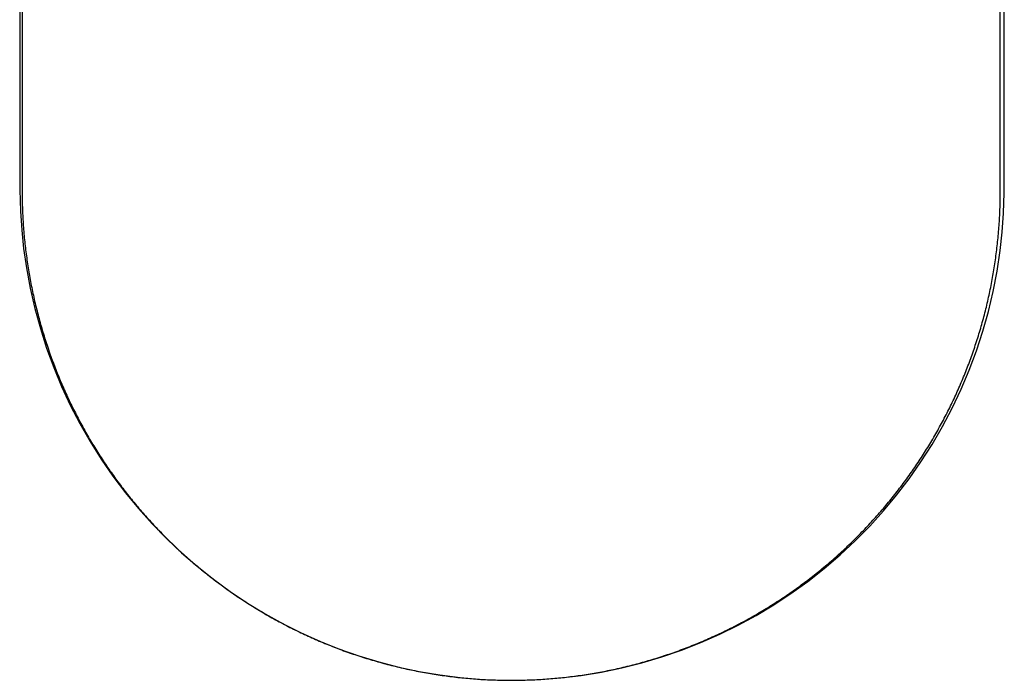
# Model space of a CAD drawing. Header units: millimetres. Extents: x 4104.551 to 4104.909, y 2363.958 to 2364.438.
# Tile 1 of 2: x 4104.551 to 4104.909, y 2363.958 to 2364.198. Entities that reach past the tile are written whole.
import ezdxf

# ---------------------------------------------------------------- set-up
doc = ezdxf.new("R2010")
doc.units = ezdxf.units.MM
doc.layers.add('SANINDUSA', color=3, linetype='Continuous')

msp = doc.modelspace()

# ---------------------------------------------------------------- linework, layer by layer
at = {"layer": 'SANINDUSA'}
for p, q in [((4104.55176, 2364.36435), (4104.55175, 2364.13571)), ((4104.90748, 2364.13571), (4104.90747, 2364.36435))]:
    msp.add_line(p, q, dxfattribs=at)
at = {"layer": 'SANINDUSA', "flags": 128}
for points in [[(4104.72991, 2363.95784), (4104.73274, 2363.95782), (4104.74022, 2363.95809), (4104.74766, 2363.95868), (4104.75506, 2363.95959), (4104.76246, 2363.9608), (4104.76984, 2363.96234), (4104.77717, 2363.96418), (4104.78443, 2363.96633), (4104.79158, 2363.96878), (4104.7986, 2363.97152), (4104.80547, 2363.97454), (4104.81216, 2363.97783), (4104.81867, 2363.98138), (4104.82508, 2363.98523), (4104.83136, 2363.98937), (4104.83748, 2363.99378), (4104.84343, 2363.99846), (4104.84919, 2364.00338), (4104.85472, 2364.00853), (4104.86, 2364.01389), (4104.86503, 2364.01944), (4104.86979, 2364.02515), (4104.87431, 2364.03108), (4104.87862, 2364.03724), (4104.88268, 2364.04359), (4104.88648, 2364.05012), (4104.89, 2364.05681), (4104.89324, 2364.06363), (4104.89618, 2364.07056), (4104.89881, 2364.07759), (4104.90114, 2364.08469), (4104.90315, 2364.09187), (4104.90488, 2364.09916), (4104.90631, 2364.10657), (4104.90743, 2364.11405), (4104.90815, 2364.12069), (4104.90861, 2364.12761), (4104.90886, 2364.13498), (4104.90894, 2364.14358), (4104.90894, 2364.15482), (4104.90892, 2364.18334), (4104.90878, 2364.43607)], [(4104.55094, 2364.26133), (4104.55087, 2364.14522), (4104.55093, 2364.13617), (4104.55116, 2364.12837), (4104.5516, 2364.1214), (4104.55229, 2364.11476), (4104.55329, 2364.10782), (4104.55468, 2364.10037), (4104.55638, 2364.09296), (4104.55838, 2364.08567), (4104.56067, 2364.07853), (4104.56324, 2364.07156), (4104.56611, 2364.06467), (4104.56928, 2364.05787), (4104.57274, 2364.0512), (4104.57649, 2364.04465), (4104.58051, 2364.03826), (4104.58479, 2364.03205), (4104.58933, 2364.02603), (4104.5941, 2364.02023), (4104.59909, 2364.01466), (4104.60428, 2364.00933), (4104.60973, 2364.00419), (4104.61542, 2363.99926), (4104.62132, 2363.99455), (4104.62743, 2363.99008), (4104.63372, 2363.98587), (4104.64016, 2363.98195), (4104.64673, 2363.97831), (4104.65342, 2363.97497), (4104.66021, 2363.97194), (4104.66715, 2363.96918), (4104.67423, 2363.9667), (4104.68145, 2363.96451), (4104.68877, 2363.96262), (4104.69617, 2363.96103), (4104.70361, 2363.95975), (4104.71108, 2363.9588), (4104.71855, 2363.95816), (4104.726, 2363.95784), (4104.72991, 2363.95784)]]:
    msp.add_lwpolyline(points, dxfattribs=at)
at = {"layer": 'SANINDUSA'}
for points in [[(4104.55175, 2364.13571), (4104.55175, 2364.13472), (4104.55176, 2364.13373), (4104.55177, 2364.13274)], [(4104.90746, 2364.13274), (4104.90747, 2364.13373), (4104.90748, 2364.13472), (4104.90748, 2364.13571)], [(4104.55177, 2364.13274), (4104.55179, 2364.13174), (4104.55181, 2364.13076), (4104.55185, 2364.12977)], [(4104.90738, 2364.12977), (4104.90742, 2364.13076), (4104.90744, 2364.13174), (4104.90746, 2364.13274)], [(4104.55185, 2364.12977), (4104.55188, 2364.12878), (4104.55192, 2364.12779), (4104.55197, 2364.12681)], [(4104.90726, 2364.12681), (4104.90731, 2364.12779), (4104.90735, 2364.12878), (4104.90738, 2364.12977)], [(4104.55197, 2364.12681), (4104.55202, 2364.12582), (4104.55208, 2364.12484), (4104.55214, 2364.12386)], [(4104.55214, 2364.12386), (4104.55221, 2364.12287), (4104.55228, 2364.12189), (4104.55236, 2364.12092)], [(4104.90687, 2364.12092), (4104.90695, 2364.12189), (4104.90702, 2364.12287), (4104.90709, 2364.12386)], [(4104.90709, 2364.12386), (4104.90715, 2364.12484), (4104.90721, 2364.12582), (4104.90726, 2364.12681)], [(4104.55236, 2364.12092), (4104.55244, 2364.11994), (4104.55253, 2364.11896), (4104.55263, 2364.11798)], [(4104.9066, 2364.11798), (4104.9067, 2364.11896), (4104.90679, 2364.11994), (4104.90687, 2364.12092)], [(4104.55263, 2364.11798), (4104.55273, 2364.11701), (4104.55283, 2364.11603), (4104.55295, 2364.11506)], [(4104.90628, 2364.11506), (4104.9064, 2364.11603), (4104.9065, 2364.11701), (4104.9066, 2364.11798)], [(4104.55295, 2364.11506), (4104.55306, 2364.11409), (4104.55318, 2364.11312), (4104.55331, 2364.11215)], [(4104.90592, 2364.11215), (4104.90605, 2364.11312), (4104.90617, 2364.11409), (4104.90628, 2364.11506)], [(4104.55331, 2364.11215), (4104.55344, 2364.11118), (4104.55358, 2364.11021), (4104.55372, 2364.10925)], [(4104.90551, 2364.10925), (4104.90565, 2364.11021), (4104.90579, 2364.11118), (4104.90592, 2364.11215)], [(4104.55372, 2364.10925), (4104.55387, 2364.10828), (4104.55402, 2364.10732), (4104.55418, 2364.10636)], [(4104.55418, 2364.10636), (4104.55434, 2364.1054), (4104.55451, 2364.10444), (4104.55469, 2364.10348)], [(4104.90454, 2364.10348), (4104.90472, 2364.10444), (4104.90489, 2364.1054), (4104.90505, 2364.10636)], [(4104.90505, 2364.10636), (4104.90521, 2364.10732), (4104.90536, 2364.10828), (4104.90551, 2364.10925)], [(4104.55469, 2364.10348), (4104.55486, 2364.10253), (4104.55505, 2364.10157), (4104.55524, 2364.10062)], [(4104.90399, 2364.10062), (4104.90418, 2364.10157), (4104.90437, 2364.10253), (4104.90454, 2364.10348)], [(4104.55524, 2364.10062), (4104.55543, 2364.09967), (4104.55563, 2364.09872), (4104.55584, 2364.09777)], [(4104.90339, 2364.09777), (4104.9036, 2364.09872), (4104.9038, 2364.09967), (4104.90399, 2364.10062)], [(4104.55584, 2364.09777), (4104.55604, 2364.09682), (4104.55626, 2364.09587), (4104.55648, 2364.09493)], [(4104.90275, 2364.09493), (4104.90297, 2364.09587), (4104.90319, 2364.09682), (4104.90339, 2364.09777)], [(4104.55648, 2364.09493), (4104.5567, 2364.09399), (4104.55693, 2364.09305), (4104.55717, 2364.09211)], [(4104.55717, 2364.09211), (4104.55741, 2364.09117), (4104.55765, 2364.09023), (4104.5579, 2364.0893)], [(4104.90133, 2364.0893), (4104.90158, 2364.09023), (4104.90182, 2364.09117), (4104.90206, 2364.09211)], [(4104.90206, 2364.09211), (4104.9023, 2364.09305), (4104.90253, 2364.09399), (4104.90275, 2364.09493)], [(4104.5579, 2364.0893), (4104.55815, 2364.08837), (4104.55841, 2364.08744), (4104.55868, 2364.08651)], [(4104.90055, 2364.08651), (4104.90081, 2364.08744), (4104.90107, 2364.08837), (4104.90133, 2364.0893)], [(4104.55868, 2364.08651), (4104.55895, 2364.08558), (4104.55922, 2364.08465), (4104.55951, 2364.08373)], [(4104.89972, 2364.08373), (4104.90001, 2364.08465), (4104.90028, 2364.08558), (4104.90055, 2364.08651)], [(4104.55951, 2364.08373), (4104.55979, 2364.08281), (4104.56008, 2364.08189), (4104.56037, 2364.08097)], [(4104.56037, 2364.08097), (4104.56067, 2364.08005), (4104.56098, 2364.07914), (4104.56129, 2364.07822)], [(4104.89794, 2364.07822), (4104.89825, 2364.07914), (4104.89856, 2364.08005), (4104.89885, 2364.08097)], [(4104.89885, 2364.08097), (4104.89915, 2364.08189), (4104.89944, 2364.08281), (4104.89972, 2364.08373)], [(4104.56129, 2364.07822), (4104.5616, 2364.07731), (4104.56192, 2364.0764), (4104.56224, 2364.0755)], [(4104.89699, 2364.0755), (4104.89731, 2364.0764), (4104.89763, 2364.07731), (4104.89794, 2364.07822)], [(4104.56224, 2364.0755), (4104.56257, 2364.07459), (4104.5629, 2364.07369), (4104.56324, 2364.07279)], [(4104.89599, 2364.07279), (4104.89633, 2364.07369), (4104.89666, 2364.07459), (4104.89699, 2364.0755)], [(4104.56324, 2364.07279), (4104.56358, 2364.07189), (4104.56393, 2364.07099), (4104.56429, 2364.07009)], [(4104.56429, 2364.07009), (4104.56464, 2364.0692), (4104.565, 2364.06831), (4104.56537, 2364.06742)], [(4104.89386, 2364.06742), (4104.89423, 2364.06831), (4104.89459, 2364.0692), (4104.89494, 2364.07009)], [(4104.89494, 2364.07009), (4104.8953, 2364.07099), (4104.89564, 2364.07189), (4104.89599, 2364.07279)], [(4104.56537, 2364.06742), (4104.56574, 2364.06653), (4104.56612, 2364.06565), (4104.5665, 2364.06477)], [(4104.89273, 2364.06477), (4104.89311, 2364.06565), (4104.89349, 2364.06653), (4104.89386, 2364.06742)], [(4104.5665, 2364.06477), (4104.56689, 2364.06389), (4104.56728, 2364.06301), (4104.56767, 2364.06213)], [(4104.89156, 2364.06213), (4104.89195, 2364.06301), (4104.89234, 2364.06389), (4104.89273, 2364.06477)], [(4104.56767, 2364.06213), (4104.56807, 2364.06126), (4104.56848, 2364.06039), (4104.56889, 2364.05952)], [(4104.56889, 2364.05952), (4104.5693, 2364.05865), (4104.56972, 2364.05779), (4104.57014, 2364.05693)], [(4104.88909, 2364.05693), (4104.88951, 2364.05779), (4104.88993, 2364.05865), (4104.89034, 2364.05952)], [(4104.89034, 2364.05952), (4104.89075, 2364.06039), (4104.89116, 2364.06126), (4104.89156, 2364.06213)], [(4104.57014, 2364.05693), (4104.57057, 2364.05607), (4104.571, 2364.05521), (4104.57144, 2364.05436)], [(4104.88779, 2364.05436), (4104.88823, 2364.05521), (4104.88866, 2364.05607), (4104.88909, 2364.05693)], [(4104.57144, 2364.05436), (4104.57188, 2364.0535), (4104.57232, 2364.05265), (4104.57278, 2364.05181)], [(4104.88645, 2364.05181), (4104.88691, 2364.05265), (4104.88735, 2364.0535), (4104.88779, 2364.05436)], [(4104.57278, 2364.05181), (4104.57323, 2364.05096), (4104.57369, 2364.05012), (4104.57415, 2364.04928)], [(4104.57415, 2364.04928), (4104.57462, 2364.04844), (4104.57509, 2364.0476), (4104.57557, 2364.04677)], [(4104.88366, 2364.04677), (4104.88414, 2364.0476), (4104.88461, 2364.04844), (4104.88507, 2364.04928)], [(4104.88507, 2364.04928), (4104.88554, 2364.05012), (4104.886, 2364.05096), (4104.88645, 2364.05181)], [(4104.57557, 2364.04677), (4104.57605, 2364.04594), (4104.57654, 2364.04511), (4104.57703, 2364.04429)], [(4104.8822, 2364.04429), (4104.88269, 2364.04511), (4104.88318, 2364.04594), (4104.88366, 2364.04677)], [(4104.57703, 2364.04429), (4104.57753, 2364.04347), (4104.57803, 2364.04265), (4104.57853, 2364.04183)], [(4104.57853, 2364.04183), (4104.57904, 2364.04102), (4104.57955, 2364.04021), (4104.58007, 2364.0394)], [(4104.87916, 2364.0394), (4104.87968, 2364.04021), (4104.88019, 2364.04102), (4104.8807, 2364.04183)], [(4104.8807, 2364.04183), (4104.8812, 2364.04265), (4104.8817, 2364.04347), (4104.8822, 2364.04429)], [(4104.58007, 2364.0394), (4104.58059, 2364.03859), (4104.58112, 2364.03779), (4104.58165, 2364.03699)], [(4104.87758, 2364.03699), (4104.87811, 2364.03779), (4104.87864, 2364.03859), (4104.87916, 2364.0394)], [(4104.58165, 2364.03699), (4104.58218, 2364.03619), (4104.58272, 2364.0354), (4104.58327, 2364.03461)], [(4104.58327, 2364.03461), (4104.58381, 2364.03382), (4104.58437, 2364.03303), (4104.58493, 2364.03225)], [(4104.8743, 2364.03225), (4104.87486, 2364.03303), (4104.87541, 2364.03382), (4104.87596, 2364.03461)], [(4104.87596, 2364.03461), (4104.87651, 2364.0354), (4104.87705, 2364.03619), (4104.87758, 2364.03699)], [(4104.58493, 2364.03225), (4104.58548, 2364.03147), (4104.58605, 2364.03069), (4104.58662, 2364.02992)], [(4104.87261, 2364.02992), (4104.87318, 2364.03069), (4104.87375, 2364.03147), (4104.8743, 2364.03225)], [(4104.58662, 2364.02992), (4104.58719, 2364.02915), (4104.58777, 2364.02838), (4104.58835, 2364.02761)], [(4104.58835, 2364.02761), (4104.58894, 2364.02685), (4104.58953, 2364.02609), (4104.59013, 2364.02534)], [(4104.8691, 2364.02534), (4104.8697, 2364.02609), (4104.87029, 2364.02685), (4104.87088, 2364.02761)], [(4104.87088, 2364.02761), (4104.87146, 2364.02838), (4104.87204, 2364.02915), (4104.87261, 2364.02992)], [(4104.59013, 2364.02534), (4104.59072, 2364.02458), (4104.59133, 2364.02383), (4104.59193, 2364.02309)], [(4104.86729, 2364.02309), (4104.8679, 2364.02383), (4104.86851, 2364.02458), (4104.8691, 2364.02534)], [(4104.59193, 2364.02309), (4104.59254, 2364.02234), (4104.59316, 2364.0216), (4104.59378, 2364.02087)], [(4104.59378, 2364.02087), (4104.5944, 2364.02013), (4104.59503, 2364.0194), (4104.59566, 2364.01867)], [(4104.86356, 2364.01867), (4104.8642, 2364.0194), (4104.86483, 2364.02013), (4104.86545, 2364.02087)], [(4104.86545, 2364.02087), (4104.86607, 2364.0216), (4104.86669, 2364.02234), (4104.86729, 2364.02309)], [(4104.59566, 2364.01867), (4104.5963, 2364.01795), (4104.59694, 2364.01723), (4104.59759, 2364.01651)], [(4104.59759, 2364.01651), (4104.59823, 2364.0158), (4104.59888, 2364.01508), (4104.59954, 2364.01438)], [(4104.85969, 2364.01438), (4104.86035, 2364.01508), (4104.861, 2364.0158), (4104.86164, 2364.01651)], [(4104.86164, 2364.01651), (4104.86229, 2364.01723), (4104.86293, 2364.01795), (4104.86356, 2364.01867)], [(4104.59954, 2364.01438), (4104.6002, 2364.01367), (4104.60086, 2364.01297), (4104.60154, 2364.01228)], [(4104.85769, 2364.01228), (4104.85836, 2364.01297), (4104.85903, 2364.01367), (4104.85969, 2364.01438)], [(4104.60154, 2364.01228), (4104.60221, 2364.01158), (4104.60288, 2364.01089), (4104.60356, 2364.0102)], [(4104.60356, 2364.0102), (4104.60425, 2364.00952), (4104.60493, 2364.00884), (4104.60563, 2364.00816)], [(4104.8536, 2364.00816), (4104.85429, 2364.00884), (4104.85498, 2364.00952), (4104.85566, 2364.0102)], [(4104.85566, 2364.0102), (4104.85635, 2364.01089), (4104.85702, 2364.01158), (4104.85769, 2364.01228)], [(4104.60563, 2364.00816), (4104.60632, 2364.00749), (4104.60702, 2364.00682), (4104.60773, 2364.00615)], [(4104.60773, 2364.00615), (4104.60844, 2364.00549), (4104.60915, 2364.00483), (4104.60986, 2364.00418)], [(4104.84936, 2364.00418), (4104.85008, 2364.00483), (4104.85079, 2364.00549), (4104.8515, 2364.00615)], [(4104.8515, 2364.00615), (4104.85221, 2364.00682), (4104.85291, 2364.00749), (4104.8536, 2364.00816)], [(4104.60986, 2364.00418), (4104.61058, 2364.00353), (4104.61131, 2364.00288), (4104.61203, 2364.00224)], [(4104.61203, 2364.00224), (4104.61276, 2364.00159), (4104.6135, 2364.00096), (4104.61424, 2364.00033)], [(4104.84499, 2364.00033), (4104.84573, 2364.00096), (4104.84647, 2364.00159), (4104.84719, 2364.00224)], [(4104.84719, 2364.00224), (4104.84792, 2364.00288), (4104.84865, 2364.00353), (4104.84936, 2364.00418)], [(4104.61424, 2364.00033), (4104.61498, 2363.99969), (4104.61573, 2363.99907), (4104.61648, 2363.99845)], [(4104.61648, 2363.99845), (4104.61723, 2363.99783), (4104.61799, 2363.99722), (4104.61875, 2363.99661)], [(4104.84048, 2363.99661), (4104.84124, 2363.99722), (4104.842, 2363.99783), (4104.84275, 2363.99845)], [(4104.84275, 2363.99845), (4104.8435, 2363.99907), (4104.84425, 2363.99969), (4104.84499, 2364.00033)], [(4104.61875, 2363.99661), (4104.61951, 2363.996), (4104.62028, 2363.9954), (4104.62106, 2363.9948)], [(4104.83817, 2363.9948), (4104.83895, 2363.9954), (4104.83972, 2363.996), (4104.84048, 2363.99661)], [(4104.62106, 2363.9948), (4104.62183, 2363.9942), (4104.62261, 2363.99361), (4104.62339, 2363.99303)], [(4104.62339, 2363.99303), (4104.62418, 2363.99245), (4104.62497, 2363.99187), (4104.62577, 2363.99129)], [(4104.62577, 2363.99129), (4104.62656, 2363.99072), (4104.62736, 2363.99016), (4104.62817, 2363.9896)], [(4104.83106, 2363.9896), (4104.83186, 2363.99016), (4104.83267, 2363.99072), (4104.83346, 2363.99129)], [(4104.83346, 2363.99129), (4104.83426, 2363.99187), (4104.83505, 2363.99245), (4104.83583, 2363.99303)], [(4104.83583, 2363.99303), (4104.83662, 2363.99361), (4104.8374, 2363.9942), (4104.83817, 2363.9948)], [(4104.62817, 2363.9896), (4104.62898, 2363.98904), (4104.62979, 2363.98848), (4104.63061, 2363.98793)], [(4104.63061, 2363.98793), (4104.63143, 2363.98739), (4104.63225, 2363.98684), (4104.63308, 2363.98631)], [(4104.82615, 2363.98631), (4104.82698, 2363.98684), (4104.8278, 2363.98739), (4104.82862, 2363.98793)], [(4104.82862, 2363.98793), (4104.82944, 2363.98848), (4104.83025, 2363.98904), (4104.83106, 2363.9896)], [(4104.63308, 2363.98631), (4104.63391, 2363.98577), (4104.63474, 2363.98525), (4104.63558, 2363.98472)], [(4104.63558, 2363.98472), (4104.63642, 2363.9842), (4104.63726, 2363.98368), (4104.63811, 2363.98317)], [(4104.82112, 2363.98317), (4104.82197, 2363.98368), (4104.82281, 2363.9842), (4104.82365, 2363.98472)], [(4104.82365, 2363.98472), (4104.82449, 2363.98525), (4104.82532, 2363.98577), (4104.82615, 2363.98631)], [(4104.63811, 2363.98317), (4104.63896, 2363.98266), (4104.63982, 2363.98216), (4104.64068, 2363.98167)], [(4104.64068, 2363.98167), (4104.64154, 2363.98117), (4104.6424, 2363.98068), (4104.64327, 2363.9802)], [(4104.81596, 2363.9802), (4104.81683, 2363.98068), (4104.81769, 2363.98117), (4104.81855, 2363.98167)], [(4104.81855, 2363.98167), (4104.81941, 2363.98216), (4104.82027, 2363.98266), (4104.82112, 2363.98317)], [(4104.64327, 2363.9802), (4104.64413, 2363.97972), (4104.645, 2363.97924), (4104.64587, 2363.97878)], [(4104.64587, 2363.97878), (4104.64675, 2363.97831), (4104.64762, 2363.97786), (4104.6485, 2363.97741)], [(4104.6485, 2363.97741), (4104.64938, 2363.97696), (4104.65026, 2363.97651), (4104.65114, 2363.97608)], [(4104.80809, 2363.97608), (4104.80897, 2363.97651), (4104.80985, 2363.97696), (4104.81073, 2363.97741)], [(4104.81073, 2363.97741), (4104.81161, 2363.97786), (4104.81248, 2363.97831), (4104.81336, 2363.97878)], [(4104.81336, 2363.97878), (4104.81423, 2363.97924), (4104.8151, 2363.97972), (4104.81596, 2363.9802)], [(4104.65114, 2363.97608), (4104.65202, 2363.97565), (4104.65291, 2363.97522), (4104.6538, 2363.9748)], [(4104.6538, 2363.9748), (4104.65469, 2363.97438), (4104.65558, 2363.97397), (4104.65647, 2363.97357)], [(4104.65647, 2363.97357), (4104.65737, 2363.97316), (4104.65826, 2363.97277), (4104.65916, 2363.97238)], [(4104.80007, 2363.97238), (4104.80097, 2363.97277), (4104.80186, 2363.97316), (4104.80276, 2363.97357)], [(4104.80276, 2363.97357), (4104.80365, 2363.97397), (4104.80454, 2363.97438), (4104.80543, 2363.9748)], [(4104.80543, 2363.9748), (4104.80632, 2363.97522), (4104.80721, 2363.97565), (4104.80809, 2363.97608)], [(4104.65916, 2363.97238), (4104.66006, 2363.97199), (4104.66096, 2363.97161), (4104.66186, 2363.97124)], [(4104.66186, 2363.97124), (4104.66277, 2363.97087), (4104.66367, 2363.9705), (4104.66458, 2363.97015)], [(4104.66458, 2363.97015), (4104.66549, 2363.96979), (4104.6664, 2363.96944), (4104.66731, 2363.9691)], [(4104.79192, 2363.9691), (4104.79283, 2363.96944), (4104.79374, 2363.96979), (4104.79465, 2363.97015)], [(4104.79465, 2363.97015), (4104.79556, 2363.9705), (4104.79646, 2363.97087), (4104.79737, 2363.97124)], [(4104.79737, 2363.97124), (4104.79827, 2363.97161), (4104.79917, 2363.97199), (4104.80007, 2363.97238)], [(4104.66731, 2363.9691), (4104.66822, 2363.96876), (4104.66914, 2363.96842), (4104.67006, 2363.9681)], [(4104.67006, 2363.9681), (4104.67097, 2363.96777), (4104.67189, 2363.96745), (4104.67281, 2363.96714)], [(4104.67281, 2363.96714), (4104.67373, 2363.96683), (4104.67466, 2363.96653), (4104.67558, 2363.96624)], [(4104.67558, 2363.96624), (4104.6765, 2363.96594), (4104.67743, 2363.96565), (4104.67836, 2363.96537)], [(4104.78087, 2363.96537), (4104.7818, 2363.96565), (4104.78272, 2363.96594), (4104.78365, 2363.96624)], [(4104.78365, 2363.96624), (4104.78457, 2363.96653), (4104.7855, 2363.96683), (4104.78642, 2363.96714)], [(4104.78642, 2363.96714), (4104.78734, 2363.96745), (4104.78826, 2363.96777), (4104.78917, 2363.9681)], [(4104.78917, 2363.9681), (4104.79009, 2363.96842), (4104.791, 2363.96876), (4104.79192, 2363.9691)], [(4104.67836, 2363.96537), (4104.67929, 2363.9651), (4104.68022, 2363.96482), (4104.68115, 2363.96456)], [(4104.68115, 2363.96456), (4104.68208, 2363.9643), (4104.68301, 2363.96404), (4104.68395, 2363.96379)], [(4104.68395, 2363.96379), (4104.68488, 2363.96354), (4104.68582, 2363.9633), (4104.68676, 2363.96307)], [(4104.68676, 2363.96307), (4104.68769, 2363.96284), (4104.68863, 2363.96261), (4104.68957, 2363.9624)], [(4104.76965, 2363.9624), (4104.7706, 2363.96261), (4104.77153, 2363.96284), (4104.77247, 2363.96307)], [(4104.77247, 2363.96307), (4104.77341, 2363.9633), (4104.77435, 2363.96354), (4104.77528, 2363.96379)], [(4104.77528, 2363.96379), (4104.77622, 2363.96404), (4104.77715, 2363.9643), (4104.77808, 2363.96456)], [(4104.77808, 2363.96456), (4104.77901, 2363.96482), (4104.77994, 2363.9651), (4104.78087, 2363.96537)], [(4104.68957, 2363.9624), (4104.69051, 2363.96218), (4104.69146, 2363.96197), (4104.6924, 2363.96177)], [(4104.6924, 2363.96177), (4104.69334, 2363.96157), (4104.69429, 2363.96137), (4104.69523, 2363.96119)], [(4104.69523, 2363.96119), (4104.69618, 2363.961), (4104.69713, 2363.96082), (4104.69807, 2363.96065)], [(4104.69807, 2363.96065), (4104.69902, 2363.96048), (4104.69997, 2363.96032), (4104.70092, 2363.96016)], [(4104.70092, 2363.96016), (4104.70187, 2363.96001), (4104.70282, 2363.95986), (4104.70377, 2363.95972)], [(4104.70377, 2363.95972), (4104.70472, 2363.95958), (4104.70568, 2363.95945), (4104.70663, 2363.95932)], [(4104.70663, 2363.95932), (4104.70758, 2363.9592), (4104.70854, 2363.95908), (4104.70949, 2363.95897)], [(4104.74974, 2363.95897), (4104.75069, 2363.95908), (4104.75164, 2363.9592), (4104.7526, 2363.95932)], [(4104.7526, 2363.95932), (4104.75355, 2363.95945), (4104.7545, 2363.95958), (4104.75546, 2363.95972)], [(4104.75546, 2363.95972), (4104.75641, 2363.95986), (4104.75736, 2363.96001), (4104.75831, 2363.96016)], [(4104.75831, 2363.96016), (4104.75926, 2363.96032), (4104.76021, 2363.96048), (4104.76116, 2363.96065)], [(4104.76116, 2363.96065), (4104.7621, 2363.96082), (4104.76305, 2363.961), (4104.764, 2363.96119)], [(4104.764, 2363.96119), (4104.76494, 2363.96137), (4104.76589, 2363.96157), (4104.76683, 2363.96177)], [(4104.76683, 2363.96177), (4104.76777, 2363.96197), (4104.76871, 2363.96218), (4104.76965, 2363.9624)], [(4104.70949, 2363.95897), (4104.71045, 2363.95887), (4104.7114, 2363.95877), (4104.71236, 2363.95867)], [(4104.71236, 2363.95867), (4104.71332, 2363.95858), (4104.71427, 2363.95849), (4104.71523, 2363.95842)], [(4104.71523, 2363.95842), (4104.71619, 2363.95834), (4104.71715, 2363.95827), (4104.7181, 2363.95821)], [(4104.7181, 2363.95821), (4104.71906, 2363.95814), (4104.72002, 2363.95809), (4104.72098, 2363.95804)], [(4104.72098, 2363.95804), (4104.72194, 2363.958), (4104.7229, 2363.95796), (4104.72386, 2363.95793)], [(4104.72386, 2363.95793), (4104.72482, 2363.9579), (4104.72577, 2363.95787), (4104.72673, 2363.95786)], [(4104.72673, 2363.95786), (4104.72769, 2363.95784), (4104.72865, 2363.95783), (4104.72961, 2363.95783)], [(4104.72961, 2363.95783), (4104.73057, 2363.95783), (4104.73153, 2363.95784), (4104.73249, 2363.95786)], [(4104.73249, 2363.95786), (4104.73345, 2363.95787), (4104.73441, 2363.9579), (4104.73537, 2363.95793)], [(4104.73537, 2363.95793), (4104.73633, 2363.95796), (4104.73729, 2363.958), (4104.73825, 2363.95804)], [(4104.73825, 2363.95804), (4104.73921, 2363.95809), (4104.74017, 2363.95814), (4104.74113, 2363.95821)], [(4104.74113, 2363.95821), (4104.74208, 2363.95827), (4104.74304, 2363.95834), (4104.744, 2363.95842)], [(4104.744, 2363.95842), (4104.74496, 2363.95849), (4104.74591, 2363.95858), (4104.74687, 2363.95867)], [(4104.74687, 2363.95867), (4104.74783, 2363.95877), (4104.74878, 2363.95887), (4104.74974, 2363.95897)]]:
    msp.add_open_spline(points, degree=3, dxfattribs=at)

doc.saveas('drawing.dxf')
